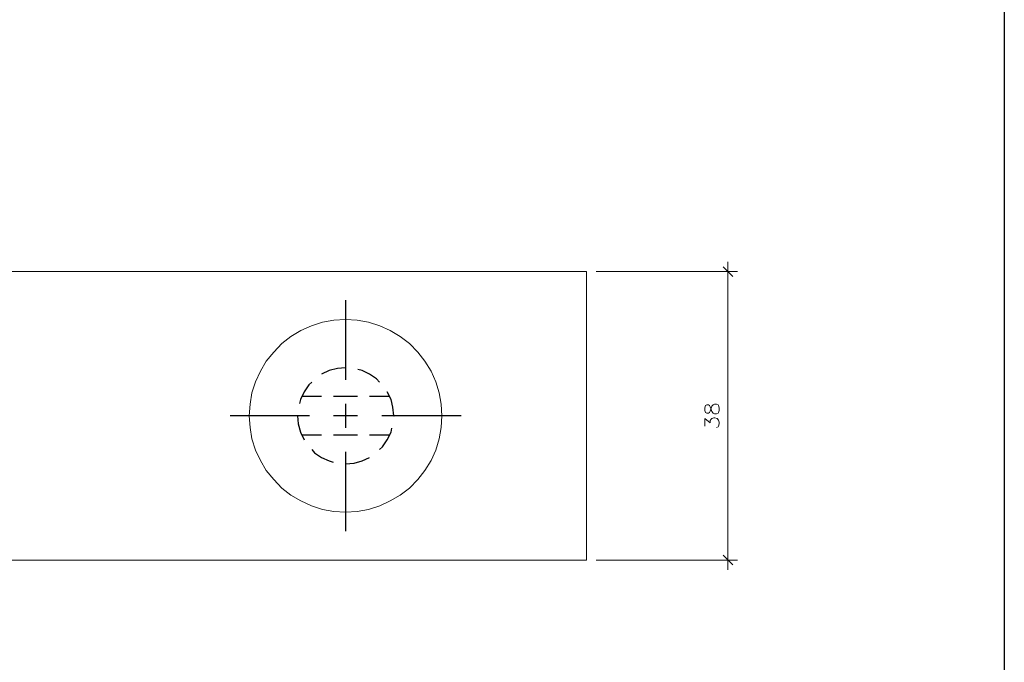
# Model space of a CAD drawing. Header units: millimetres. Extents: x 8 to 202, y 3 to 294.
# Tile 6 of 7: x 95 to 202, y 73 to 143. Entities that reach past the tile are written whole.
import ezdxf

# ---------------------------------------------------------------- set-up
doc = ezdxf.new("R2010")
doc.units = ezdxf.units.MM
doc.layers.add('DGE_CONTORNOS', color=7, linetype='Continuous', lineweight=0)

msp = doc.modelspace()

# ---------------------------------------------------------------- linework, layer by layer
at = {"layer": 'DGE_CONTORNOS', "lineweight": 25}
msp.add_lwpolyline([(201.9723, 293.9063), (201.9723, 3.2456)], dxfattribs=at)
at = {"layer": 'DGE_CONTORNOS', "lineweight": 5}
for points in [[(171.831, 116.9954), (171.831, 83.3827)], [(157.48, 115.937), (172.8893, 115.937)], [(172.3813, 115.3867), (171.323, 116.445)], [(169.3333, 100.7817), (169.418, 100.57), (169.545, 100.4854), (169.7143, 100.4854), (169.8413, 100.57), (169.926, 100.697), (170.0107, 101.0357), (170.0953, 101.2474), (170.2223, 101.3743), (170.3917, 101.459), (170.6033, 101.459), (170.7727, 101.3743), (170.815, 101.332), (170.8997, 101.078), (170.8997, 100.7817), (170.815, 100.57), (170.7727, 100.4854), (170.6033, 100.4007), (170.3917, 100.4007), (170.2223, 100.4854), (170.0953, 100.6547), (170.0107, 100.8664), (169.926, 101.1627), (169.8413, 101.332), (169.7143, 101.3743), (169.545, 101.3743), (169.418, 101.332), (169.3333, 101.078), (169.3333, 100.7817)], [(169.3333, 99.046), (169.3333, 99.8927), (169.926, 99.427), (169.926, 99.681), (170.0107, 99.808), (170.0953, 99.8927), (170.307, 99.9774), (170.434, 99.9774), (170.688, 99.8927), (170.815, 99.7234), (170.8997, 99.5117), (170.8997, 99.3), (170.815, 99.046), (170.7727, 99.0037), (170.6033, 98.919)], [(171.323, 84.9914), (172.3813, 83.933)], [(157.48, 84.441), (172.8893, 84.441)]]:
    msp.add_lwpolyline(points, dxfattribs=at)
at = {"layer": 'DGE_CONTORNOS', "lineweight": 13}
for points in [[(56.7267, 115.937), (156.4217, 115.937)], [(156.4217, 115.937), (156.4217, 84.441)], [(140.6737, 100.189), (140.589, 101.459), (140.3773, 102.6867), (139.9963, 103.9144), (139.4883, 105.0574), (138.811, 106.158), (138.049, 107.1317), (137.16, 108.063), (136.144, 108.825), (135.0433, 109.5024), (133.9003, 110.0104), (132.6727, 110.3914), (131.445, 110.603), (130.175, 110.6877), (128.905, 110.603), (127.6773, 110.3914), (126.4497, 110.0104), (125.3067, 109.5024), (124.206, 108.825), (123.2323, 108.063), (122.3433, 107.1317), (121.539, 106.158), (120.904, 105.0574), (120.3537, 103.9144), (119.9727, 102.6867), (119.761, 101.459), (119.6763, 100.189), (119.761, 98.919), (119.9727, 97.6914), (120.3537, 96.4637), (120.904, 95.3207), (121.539, 94.22), (122.3433, 93.2464), (123.2323, 92.315), (124.206, 91.553), (125.3067, 90.918), (126.4497, 90.3677), (127.6773, 89.9867), (128.905, 89.775), (130.175, 89.6903), (131.445, 89.775), (132.6727, 89.9867), (133.9003, 90.3677), (135.0433, 90.918), (136.144, 91.553), (137.16, 92.315), (138.049, 93.2464), (138.811, 94.22), (139.4883, 95.3207), (139.9963, 96.4637), (140.3773, 97.6914), (140.589, 98.919), (140.6737, 100.189)], [(56.7267, 84.441), (156.4217, 84.441)]]:
    msp.add_lwpolyline(points, dxfattribs=at)
at = {"layer": 'DGE_CONTORNOS', "lineweight": 30}
for points in [[(130.175, 112.8044), (130.175, 104.126)], [(130.175, 105.4384), (129.286, 105.3537), (128.397, 105.142), (127.5503, 104.7187)], [(133.858, 103.872), (133.5617, 104.2107), (132.7997, 104.7187), (131.9953, 105.142), (131.5297, 105.2267)], [(126.492, 103.872), (126.1533, 103.5757), (125.6453, 102.8137), (125.2643, 101.967), (125.1373, 101.5437)], [(127.5503, 102.3057), (125.3913, 102.3057)], [(131.4873, 102.3057), (128.8627, 102.3057)], [(135.001, 102.3057), (132.7997, 102.3057)], [(135.4243, 100.189), (135.3397, 101.1204), (135.128, 101.967), (134.7047, 102.8137)], [(130.175, 101.5014), (130.175, 98.8767)], [(126.238, 100.189), (117.602, 100.189)], [(124.9257, 100.189), (125.0103, 99.3), (125.2643, 98.411), (125.6453, 97.5644)], [(131.4873, 100.189), (128.8627, 100.189)], [(142.7903, 100.189), (134.112, 100.189)], [(135.4243, 100.189), (135.4667, 100.189)], [(133.858, 96.506), (134.1967, 96.8024), (134.7047, 97.5644), (135.128, 98.411), (135.2127, 98.8344)], [(127.5503, 98.0724), (125.3913, 98.0724)], [(131.4873, 98.0724), (128.8627, 98.0724)], [(135.001, 98.0724), (132.7997, 98.0724)], [(126.492, 96.506), (126.7883, 96.1673), (127.5503, 95.6594), (128.397, 95.2784), (128.8203, 95.1514)], [(130.175, 96.252), (130.175, 87.616)], [(130.175, 94.9397), (131.1063, 95.0243), (131.9953, 95.2784), (132.7997, 95.6594)]]:
    msp.add_lwpolyline(points, dxfattribs=at)

doc.saveas('drawing.dxf')
